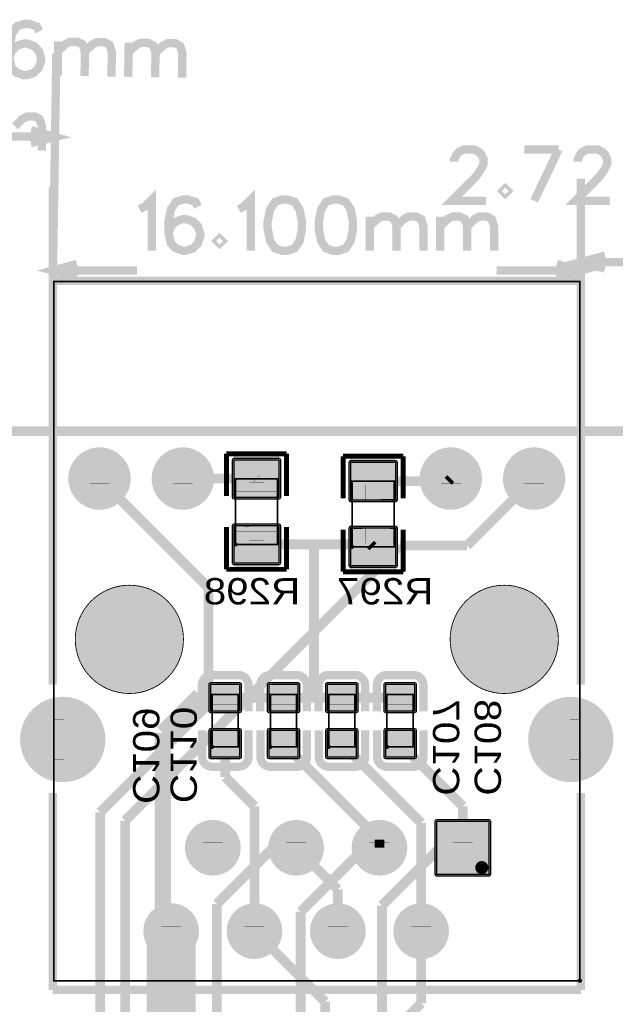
# Model space of a CAD drawing. Header units: millimetres. Extents: x -8 to 125, y -6 to 113.
# Tile 80 of 142: x 36 to 54, y 83 to 113. Entities that reach past the tile are written whole.
import ezdxf
from ezdxf.enums import TextEntityAlignment as Align

# ---------------------------------------------------------------- set-up
doc = ezdxf.new("R2010")
doc.units = ezdxf.units.MM
for name, color, linetype, true_color in [('Board Outline Layer', 7, 'Continuous', 0xff00ff), ('Bottom Layer', 7, 'Continuous', 0x0000ff), ('Bottom Paste Mask Layer', 7, 'Continuous', 0x800000), ('Bottom Silkscreen Layer', 7, 'Continuous', 0x66cc33), ('Bottom Solder Mask Layer', 7, 'Continuous', 0xaa00ff), ('Component Marking Layer', 7, 'Continuous', 0x66ffcc), ('Component Shape Layer', 7, 'Continuous', 0x00cccc), ('Document Layer', 7, 'Continuous', 0xffffff), ('Hole Layer', 7, 'Continuous', 0x222222), ('Inner1', 7, 'Continuous', 0x999966), ('Inner2', 7, 'Continuous', 0x008000), ('Multi-Layer', 7, 'Continuous', 0xc0c0c0), ('Pin Soldering Layer', 7, 'Continuous', 0xcc9999), ('Top Layer', 7, 'Continuous', 0xff0000), ('Top Paste Mask Layer', 7, 'Continuous', 0x808080), ('Top Silkscreen Layer', 7, 'Continuous', 0xffcc00), ('Top Solder Mask Layer', 7, 'Continuous', 0x800080)]:
    doc.layers.add(name, color=color, linetype=linetype, true_color=true_color)
doc.styles.get("Standard").update_dxf_attribs({"font": 'arial.ttf'})

msp = doc.modelspace()

# ---------------------------------------------------------------- hatches: boundary and pattern name
at = {"layer": 'Bottom Layer'}
for points in [[(37.433, 98.562, 1), (39.233, 98.562, 1)], [(39.973, 98.562, 1), (41.773, 98.562, 1)], [(48.143, 98.562, 1), (49.943, 98.562, 1)], [(50.683, 98.562, 1), (52.483, 98.562, 1)], [(42.431, 97.991), (43.808, 97.991), (43.808, 99.123), (42.431, 99.123)], [(45.987, 97.915), (47.364, 97.915), (47.364, 99.047), (45.987, 99.047)], [(42.431, 95.991), (43.808, 95.991), (43.808, 97.123), (42.431, 97.123)], [(45.987, 95.915), (47.364, 95.915), (47.364, 97.047), (45.987, 97.047)], [(41.714, 91.486), (42.614, 91.486), (42.614, 92.286), (41.714, 92.286)], [(43.492, 91.486), (44.392, 91.486), (44.392, 92.286), (43.492, 92.286)], [(45.27, 91.486), (46.17, 91.486), (46.17, 92.286), (45.27, 92.286)], [(47.048, 91.486), (47.948, 91.486), (47.948, 92.286), (47.048, 92.286)], [(35.963, 90.612, 1), (38.463, 90.612, 1)], [(51.453, 90.612, 1), (53.953, 90.612, 1)], [(41.714, 90.086), (42.614, 90.086), (42.614, 90.886), (41.714, 90.886)], [(43.492, 90.086), (44.392, 90.086), (44.392, 90.886), (43.492, 90.886)], [(45.27, 90.086), (46.17, 90.086), (46.17, 90.886), (45.27, 90.886)], [(47.048, 90.086), (47.948, 90.086), (47.948, 90.886), (47.048, 90.886)], [(40.988, 87.312, 1), (42.588, 87.312, 1)], [(43.528, 87.312, 1), (45.128, 87.312, 1)], [(46.068, 87.312, 1), (47.668, 87.312, 1)], [(50.208, 86.512), (50.208, 88.112), (48.608, 88.112), (48.608, 86.512)], [(39.718, 84.772, 1), (41.318, 84.772, 1)], [(42.258, 84.772, 1), (43.858, 84.772, 1)], [(44.798, 84.772, 1), (46.398, 84.772, 1)], [(47.338, 84.772, 1), (48.938, 84.772, 1)]]:
    msp.add_hatch(color=256, dxfattribs=at).paths.add_polyline_path(points)
at = {"layer": 'Bottom Paste Mask Layer'}
for points in [[(42.479, 98.007), (42.899, 98.007), (42.899, 98.452), (43.349, 98.452), (43.349, 98.012), (43.759, 98.007), (43.809, 98.057), (43.809, 99.207), (43.759, 99.257), (42.479, 99.257), (42.429, 99.207), (42.429, 98.057)], [(46.035, 97.931), (46.455, 97.931), (46.455, 98.376), (46.905, 98.376), (46.905, 97.936), (47.315, 97.931), (47.365, 97.981), (47.365, 99.131), (47.315, 99.181), (46.035, 99.181), (45.985, 99.131), (45.985, 97.981)], [(42.479, 95.857), (43.759, 95.857), (43.809, 95.907), (43.809, 97.057), (43.759, 97.107), (43.349, 97.112), (43.349, 96.662), (42.899, 96.662), (42.899, 97.102), (42.479, 97.107), (42.429, 97.057), (42.429, 95.907)], [(46.035, 95.781), (47.315, 95.781), (47.365, 95.831), (47.365, 96.981), (47.315, 97.031), (46.905, 97.036), (46.905, 96.586), (46.455, 96.586), (46.455, 97.026), (46.035, 97.031), (45.985, 96.981), (45.985, 95.831)], [(41.714, 91.486), (42.614, 91.486), (42.614, 92.286), (41.714, 92.286)], [(43.492, 91.486), (44.392, 91.486), (44.392, 92.286), (43.492, 92.286)], [(45.27, 91.486), (46.17, 91.486), (46.17, 92.286), (45.27, 92.286)], [(47.048, 91.486), (47.948, 91.486), (47.948, 92.286), (47.048, 92.286)], [(41.714, 90.086), (42.614, 90.086), (42.614, 90.886), (41.714, 90.886)], [(43.492, 90.086), (44.392, 90.086), (44.392, 90.886), (43.492, 90.886)], [(45.27, 90.086), (46.17, 90.086), (46.17, 90.886), (45.27, 90.886)], [(47.048, 90.086), (47.948, 90.086), (47.948, 90.886), (47.048, 90.886)]]:
    msp.add_hatch(color=256, dxfattribs=at).paths.add_polyline_path(points)
at = {"layer": 'Bottom Solder Mask Layer'}
for points in [[(42.431, 97.94), (43.808, 97.94), (43.844, 97.955), (43.859, 97.991), (43.859, 99.123), (43.844, 99.159), (43.808, 99.174), (42.431, 99.174), (42.395, 99.159), (42.38, 99.123), (42.38, 97.991), (42.395, 97.955)], [(45.987, 97.864), (47.364, 97.864), (47.4, 97.879), (47.415, 97.915), (47.415, 99.047), (47.4, 99.083), (47.364, 99.098), (45.987, 99.098), (45.951, 99.083), (45.936, 99.047), (45.936, 97.915), (45.951, 97.879)], [(42.431, 95.94), (43.808, 95.94), (43.844, 95.955), (43.859, 95.991), (43.859, 97.123), (43.844, 97.159), (43.808, 97.174), (42.431, 97.174), (42.395, 97.159), (42.38, 97.123), (42.38, 95.991), (42.395, 95.955)], [(45.987, 95.864), (47.364, 95.864), (47.4, 95.879), (47.415, 95.915), (47.415, 97.047), (47.4, 97.083), (47.364, 97.098), (45.987, 97.098), (45.951, 97.083), (45.936, 97.047), (45.936, 95.915), (45.951, 95.879)], [(41.714, 91.435), (42.614, 91.435), (42.65, 91.45), (42.665, 91.486), (42.665, 92.286), (42.65, 92.322), (42.614, 92.337), (41.714, 92.337), (41.678, 92.322), (41.663, 92.286), (41.663, 91.486), (41.678, 91.45)], [(43.492, 91.435), (44.392, 91.435), (44.428, 91.45), (44.443, 91.486), (44.443, 92.286), (44.428, 92.322), (44.392, 92.337), (43.492, 92.337), (43.456, 92.322), (43.441, 92.286), (43.441, 91.486), (43.456, 91.45)], [(45.27, 91.435), (46.17, 91.435), (46.206, 91.45), (46.221, 91.486), (46.221, 92.286), (46.206, 92.322), (46.17, 92.337), (45.27, 92.337), (45.234, 92.322), (45.219, 92.286), (45.219, 91.486), (45.234, 91.45)], [(47.048, 91.435), (47.948, 91.435), (47.984, 91.45), (47.999, 91.486), (47.999, 92.286), (47.984, 92.322), (47.948, 92.337), (47.048, 92.337), (47.012, 92.322), (46.997, 92.286), (46.997, 91.486), (47.012, 91.45)], [(41.714, 90.035), (42.614, 90.035), (42.65, 90.05), (42.665, 90.086), (42.665, 90.886), (42.65, 90.922), (42.614, 90.937), (41.714, 90.937), (41.678, 90.922), (41.663, 90.886), (41.663, 90.086), (41.678, 90.05)], [(43.492, 90.035), (44.392, 90.035), (44.428, 90.05), (44.443, 90.086), (44.443, 90.886), (44.428, 90.922), (44.392, 90.937), (43.492, 90.937), (43.456, 90.922), (43.441, 90.886), (43.441, 90.086), (43.456, 90.05)], [(45.27, 90.035), (46.17, 90.035), (46.206, 90.05), (46.221, 90.086), (46.221, 90.886), (46.206, 90.922), (46.17, 90.937), (45.27, 90.937), (45.234, 90.922), (45.219, 90.886), (45.219, 90.086), (45.234, 90.05)], [(47.048, 90.035), (47.948, 90.035), (47.984, 90.05), (47.999, 90.086), (47.999, 90.886), (47.984, 90.922), (47.948, 90.937), (47.048, 90.937), (47.012, 90.922), (46.997, 90.886), (46.997, 90.086), (47.012, 90.05)]]:
    msp.add_hatch(color=256, dxfattribs=at).paths.add_polyline_path(points)
at = {"layer": 'Component Marking Layer'}
for points in [[(42.422, 96.557, 1), (42.542, 96.557, 1)], [(45.978, 96.481, 1), (46.098, 96.481, 1)], [(41.704, 90.386, 1), (41.824, 90.386, 1)], [(43.482, 90.386, 1), (43.602, 90.386, 1)], [(45.26, 90.386, 1), (45.38, 90.386, 1)], [(47.038, 90.386, 1), (47.158, 90.386, 1)], [(52.918, 83.262, 1), (53.038, 83.262, 1)]]:
    msp.add_hatch(color=256, dxfattribs=at).paths.add_polyline_path(points)
at = {"layer": 'Hole Layer'}
for points in [[(37.783, 98.562, 1), (38.883, 98.562, 1)], [(40.323, 98.562, 1), (41.423, 98.562, 1)], [(48.493, 98.562, 1), (49.593, 98.562, 1)], [(51.033, 98.562, 1), (52.133, 98.562, 1)], [(36.313, 90.612, 1), (38.113, 90.612, 1)], [(51.803, 90.612, 1), (53.603, 90.612, 1)], [(41.288, 87.312, 1), (42.288, 87.312, 1)], [(43.828, 87.312, 1), (44.828, 87.312, 1)], [(46.368, 87.312, 1), (47.368, 87.312, 1)], [(48.908, 87.312, 1), (49.908, 87.312, 1)], [(40.018, 84.772, 1), (41.018, 84.772, 1)], [(42.558, 84.772, 1), (43.558, 84.772, 1)], [(45.098, 84.772, 1), (46.098, 84.772, 1)], [(47.638, 84.772, 1), (48.638, 84.772, 1)]]:
    msp.add_hatch(color=256, dxfattribs=at).paths.add_polyline_path(points)
at = {"layer": 'Multi-Layer'}
for points in [[(37.433, 98.562, 1), (39.233, 98.562, 1)], [(37.433, 98.562, 1), (39.233, 98.562, 1)], [(37.433, 98.562, 1), (39.233, 98.562, 1)], [(39.973, 98.562, 1), (41.773, 98.562, 1)], [(39.973, 98.562, 1), (41.773, 98.562, 1)], [(39.973, 98.562, 1), (41.773, 98.562, 1)], [(48.143, 98.562, 1), (49.943, 98.562, 1)], [(48.143, 98.562, 1), (49.943, 98.562, 1)], [(48.143, 98.562, 1), (49.943, 98.562, 1)], [(50.683, 98.562, 1), (52.483, 98.562, 1)], [(50.683, 98.562, 1), (52.483, 98.562, 1)], [(50.683, 98.562, 1), (52.483, 98.562, 1)], [(37.593, 93.662, 1), (40.893, 93.662, 1)], [(49.023, 93.662, 1), (52.323, 93.662, 1)], [(35.963, 90.612, 1), (38.463, 90.612, 1)], [(35.963, 90.612, 1), (38.463, 90.612, 1)], [(35.963, 90.612, 1), (38.463, 90.612, 1)], [(51.453, 90.612, 1), (53.953, 90.612, 1)], [(51.453, 90.612, 1), (53.953, 90.612, 1)], [(51.453, 90.612, 1), (53.953, 90.612, 1)], [(40.988, 87.312, 1), (42.588, 87.312, 1)], [(40.988, 87.312, 1), (42.588, 87.312, 1)], [(40.988, 87.312, 1), (42.588, 87.312, 1)], [(43.528, 87.312, 1), (45.128, 87.312, 1)], [(43.528, 87.312, 1), (45.128, 87.312, 1)], [(43.528, 87.312, 1), (45.128, 87.312, 1)], [(46.068, 87.312, 1), (47.668, 87.312, 1)], [(46.068, 87.312, 1), (47.668, 87.312, 1)], [(46.068, 87.312, 1), (47.668, 87.312, 1)], [(50.208, 86.512), (50.208, 88.112), (48.608, 88.112), (48.608, 86.512)], [(50.208, 86.512), (50.208, 88.112), (48.608, 88.112), (48.608, 86.512)], [(50.208, 86.512), (50.208, 88.112), (48.608, 88.112), (48.608, 86.512)], [(39.718, 84.772, 1), (41.318, 84.772, 1)], [(39.718, 84.772, 1), (41.318, 84.772, 1)], [(39.718, 84.772, 1), (41.318, 84.772, 1)], [(42.258, 84.772, 1), (43.858, 84.772, 1)], [(42.258, 84.772, 1), (43.858, 84.772, 1)], [(42.258, 84.772, 1), (43.858, 84.772, 1)], [(44.798, 84.772, 1), (46.398, 84.772, 1)], [(44.798, 84.772, 1), (46.398, 84.772, 1)], [(44.798, 84.772, 1), (46.398, 84.772, 1)], [(47.338, 84.772, 1), (48.938, 84.772, 1)], [(47.338, 84.772, 1), (48.938, 84.772, 1)], [(47.338, 84.772, 1), (48.938, 84.772, 1)]]:
    msp.add_hatch(color=256, dxfattribs=at).paths.add_polyline_path(points)
at = {"layer": 'Pin Soldering Layer'}
for points in [[(38.633, 98.412), (38.033, 98.412), (38.033, 98.712), (38.633, 98.712)], [(41.173, 98.412), (40.573, 98.412), (40.573, 98.712), (41.173, 98.712)], [(49.343, 98.412), (48.743, 98.412), (48.743, 98.712), (49.343, 98.712)], [(51.883, 98.412), (51.283, 98.412), (51.283, 98.712), (51.883, 98.712)], [(42.482, 98.557), (43.757, 98.557), (43.757, 98.157), (42.482, 98.157)], [(46.038, 98.481), (47.313, 98.481), (47.313, 98.081), (46.038, 98.081)], [(42.482, 96.557), (43.757, 96.557), (43.757, 96.957), (42.482, 96.957)], [(46.038, 96.481), (47.313, 96.481), (47.313, 96.881), (46.038, 96.881)], [(41.764, 91.986), (42.564, 91.986), (42.564, 91.686), (41.764, 91.686)], [(43.542, 91.986), (44.342, 91.986), (44.342, 91.686), (43.542, 91.686)], [(45.32, 91.986), (46.12, 91.986), (46.12, 91.686), (45.32, 91.686)], [(47.098, 91.986), (47.898, 91.986), (47.898, 91.686), (47.098, 91.686)], [(37.238, 91.212), (37.238, 90.012), (36.938, 90.012), (36.938, 91.212)], [(52.978, 91.212), (52.978, 90.012), (52.678, 90.012), (52.678, 91.212)], [(41.764, 90.386), (42.564, 90.386), (42.564, 90.686), (41.764, 90.686)], [(43.542, 90.386), (44.342, 90.386), (44.342, 90.686), (43.542, 90.686)], [(45.32, 90.386), (46.12, 90.386), (46.12, 90.686), (45.32, 90.686)], [(47.098, 90.386), (47.898, 90.386), (47.898, 90.686), (47.098, 90.686)], [(42.088, 87.162), (41.488, 87.162), (41.488, 87.462), (42.088, 87.462)], [(44.628, 87.162), (44.028, 87.162), (44.028, 87.462), (44.628, 87.462)], [(47.168, 87.162), (46.568, 87.162), (46.568, 87.462), (47.168, 87.462)], [(49.708, 87.162), (49.108, 87.162), (49.108, 87.462), (49.708, 87.462)], [(40.818, 84.622), (40.218, 84.622), (40.218, 84.922), (40.818, 84.922)], [(43.358, 84.622), (42.758, 84.622), (42.758, 84.922), (43.358, 84.922)], [(45.898, 84.622), (45.298, 84.622), (45.298, 84.922), (45.898, 84.922)], [(48.438, 84.622), (47.838, 84.622), (47.838, 84.922), (48.438, 84.922)]]:
    msp.add_hatch(color=256, dxfattribs=at).paths.add_polyline_path(points)
at = {"layer": 'Top Layer'}
for points in [[(37.433, 98.562, 1), (39.233, 98.562, 1)], [(39.973, 98.562, 1), (41.773, 98.562, 1)], [(48.143, 98.562, 1), (49.943, 98.562, 1)], [(50.683, 98.562, 1), (52.483, 98.562, 1)], [(35.963, 90.612, 1), (38.463, 90.612, 1)], [(51.453, 90.612, 1), (53.953, 90.612, 1)], [(40.988, 87.312, 1), (42.588, 87.312, 1)], [(43.528, 87.312, 1), (45.128, 87.312, 1)], [(46.068, 87.312, 1), (47.668, 87.312, 1)], [(50.208, 86.512), (50.208, 88.112), (48.608, 88.112), (48.608, 86.512)], [(39.718, 84.772, 1), (41.318, 84.772, 1)], [(42.258, 84.772, 1), (43.858, 84.772, 1)], [(44.798, 84.772, 1), (46.398, 84.772, 1)], [(47.338, 84.772, 1), (48.938, 84.772, 1)]]:
    msp.add_hatch(color=256, dxfattribs=at).paths.add_polyline_path(points)
at = {"layer": 'Top Paste Mask Layer'}
for points in [[(37.433, 98.562, 1), (39.233, 98.562, 1)], [(39.973, 98.562, 1), (41.773, 98.562, 1)], [(48.143, 98.562, 1), (49.943, 98.562, 1)], [(50.683, 98.562, 1), (52.483, 98.562, 1)], [(35.963, 90.612, 1), (38.463, 90.612, 1)], [(51.453, 90.612, 1), (53.953, 90.612, 1)], [(40.988, 87.312, 1), (42.588, 87.312, 1)], [(43.528, 87.312, 1), (45.128, 87.312, 1)], [(46.068, 87.312, 1), (47.668, 87.312, 1)], [(50.208, 86.512), (50.208, 88.112), (48.608, 88.112), (48.608, 86.512)], [(39.718, 84.772, 1), (41.318, 84.772, 1)], [(42.258, 84.772, 1), (43.858, 84.772, 1)], [(44.798, 84.772, 1), (46.398, 84.772, 1)], [(47.338, 84.772, 1), (48.938, 84.772, 1)]]:
    msp.add_hatch(color=256, dxfattribs=at).paths.add_polyline_path(points)
at = {"layer": 'Top Solder Mask Layer'}
for points in [[(37.382, 98.562, 1), (39.284, 98.562, 1)], [(39.922, 98.562, 1), (41.824, 98.562, 1)], [(48.092, 98.562, 1), (49.994, 98.562, 1)], [(50.632, 98.562, 1), (52.534, 98.562, 1)], [(35.912, 90.612, 1), (38.514, 90.612, 1)], [(51.402, 90.612, 1), (54.004, 90.612, 1)], [(40.937, 87.312, 1), (42.639, 87.312, 1)], [(43.477, 87.312, 1), (45.179, 87.312, 1)], [(46.017, 87.312, 1), (47.719, 87.312, 1)], [(50.259, 86.512), (50.259, 88.112), (50.244, 88.148), (50.208, 88.163), (48.608, 88.163), (48.572, 88.148), (48.557, 88.112), (48.557, 86.512), (48.572, 86.476), (48.608, 86.461), (50.208, 86.461), (50.244, 86.476)], [(39.667, 84.772, 1), (41.369, 84.772, 1)], [(42.207, 84.772, 1), (43.909, 84.772, 1)], [(44.747, 84.772, 1), (46.449, 84.772, 1)], [(47.287, 84.772, 1), (48.989, 84.772, 1)]]:
    msp.add_hatch(color=256, dxfattribs=at).paths.add_polyline_path(points)

# ---------------------------------------------------------------- linework, layer by layer
at = {"layer": 'Board Outline Layer', "const_width": 0.3}
msp.add_lwpolyline([(2.794, 100.008), (116.078, 100.008), (118.746, 97.536), (118.746, 3.262), (115.042, 0.008), (2.754, 0.008), (0, 3.262), (0, 96.754)], close=True, dxfattribs=at)
at = {"layer": 'Bottom Layer'}
for points in [[(42.431, 97.991), (43.808, 97.991), (43.808, 99.123), (42.431, 99.123)], [(45.987, 97.915), (47.364, 97.915), (47.364, 99.047), (45.987, 99.047)], [(42.431, 95.991), (43.808, 95.991), (43.808, 97.123), (42.431, 97.123)], [(45.987, 95.915), (47.364, 95.915), (47.364, 97.047), (45.987, 97.047)], [(41.714, 91.486), (42.614, 91.486), (42.614, 92.286), (41.714, 92.286)], [(43.492, 91.486), (44.392, 91.486), (44.392, 92.286), (43.492, 92.286)], [(45.27, 91.486), (46.17, 91.486), (46.17, 92.286), (45.27, 92.286)], [(47.048, 91.486), (47.948, 91.486), (47.948, 92.286), (47.048, 92.286)], [(41.714, 90.086), (42.614, 90.086), (42.614, 90.886), (41.714, 90.886)], [(43.492, 90.086), (44.392, 90.086), (44.392, 90.886), (43.492, 90.886)], [(45.27, 90.086), (46.17, 90.086), (46.17, 90.886), (45.27, 90.886)], [(47.048, 90.086), (47.948, 90.086), (47.948, 90.886), (47.048, 90.886)], [(50.208, 86.512), (50.208, 88.112), (48.608, 88.112), (48.608, 86.512)]]:
    msp.add_lwpolyline(points, close=True, dxfattribs=at)
for points, const_width in [([(40.873, 98.562), (43.114, 98.562)], 0.3), ([(43.114, 98.562), (43.119, 98.557)], 0.3), ([(49.043, 98.562), (48.962, 98.481)], 0.3), ([(48.962, 98.481), (46.675, 98.481)], 0.3), ([(43.119, 96.557), (44.873, 96.557)], 0.3), ([(44.873, 96.557), (44.873, 91.886)], 0.3), ([(44.873, 96.557), (46.599, 96.557)], 0.3), ([(46.599, 96.557), (46.675, 96.481)], 0.3), ([(40.264, 90.81), (41.402, 91.948)], 0.5), ([(41.402, 91.948), (42.102, 91.948)], 0.5), ([(42.102, 91.948), (42.164, 91.886)], 0.5), ([(42.164, 91.886), (43.942, 91.886)], 0.3), ([(43.942, 91.886), (44.873, 91.886)], 0.3), ([(44.873, 91.886), (45.72, 91.886)], 0.3), ([(45.72, 91.886), (47.498, 91.886)], 0.3), ([(40.264, 85.026), (40.264, 90.81)], 0.5), ([(42.164, 90.486), (42.164, 89.47)], 0.3), ([(46.868, 87.56), (43.942, 90.486)], 0.3), ([(48.138, 88.068), (45.72, 90.486)], 0.3), ([(49.408, 88.576), (47.498, 90.486)], 0.3), ([(43.058, 88.576), (42.164, 89.47)], 0.3), ([(43.058, 84.772), (43.058, 88.576)], 0.3), ([(49.408, 87.312), (49.408, 88.576)], 0.3), ([(48.138, 84.772), (48.138, 88.068)], 0.3), ([(46.868, 87.312), (46.868, 87.56)], 0.3), ([(45.598, 86.042), (44.328, 87.312)], 0.3), ([(45.598, 84.772), (45.598, 86.042)], 0.3), ([(40.518, 84.772), (40.264, 85.026)], 0.5), ([(43.058, 84.772), (45.212, 82.618)], 0.3), ([(45.212, 82.618), (45.212, 81.788)], 0.3)]:
    msp.add_lwpolyline(points, dxfattribs=dict(at, const_width=const_width))
at = {"layer": 'Bottom Paste Mask Layer', "const_width": 0.00508}
for points in [[(42.479, 98.007), (42.899, 98.007), (42.899, 98.452), (43.349, 98.452), (43.349, 98.012), (43.759, 98.007), (43.809, 98.057), (43.809, 99.207), (43.759, 99.257), (42.479, 99.257), (42.429, 99.207), (42.429, 98.057)], [(42.479, 98.007), (42.899, 98.007), (42.899, 98.452), (43.349, 98.452), (43.349, 98.012), (43.759, 98.007), (43.809, 98.057), (43.809, 99.207), (43.759, 99.257), (42.479, 99.257), (42.429, 99.207), (42.429, 98.057)], [(46.035, 97.931), (46.455, 97.931), (46.455, 98.376), (46.905, 98.376), (46.905, 97.936), (47.315, 97.931), (47.365, 97.981), (47.365, 99.131), (47.315, 99.181), (46.035, 99.181), (45.985, 99.131), (45.985, 97.981)], [(46.035, 97.931), (46.455, 97.931), (46.455, 98.376), (46.905, 98.376), (46.905, 97.936), (47.315, 97.931), (47.365, 97.981), (47.365, 99.131), (47.315, 99.181), (46.035, 99.181), (45.985, 99.131), (45.985, 97.981)], [(42.479, 95.857), (43.759, 95.857), (43.809, 95.907), (43.809, 97.057), (43.759, 97.107), (43.349, 97.112), (43.349, 96.662), (42.899, 96.662), (42.899, 97.102), (42.479, 97.107), (42.429, 97.057), (42.429, 95.907)], [(42.479, 95.857), (43.759, 95.857), (43.809, 95.907), (43.809, 97.057), (43.759, 97.107), (43.349, 97.112), (43.349, 96.662), (42.899, 96.662), (42.899, 97.102), (42.479, 97.107), (42.429, 97.057), (42.429, 95.907)], [(46.035, 95.781), (47.315, 95.781), (47.365, 95.831), (47.365, 96.981), (47.315, 97.031), (46.905, 97.036), (46.905, 96.586), (46.455, 96.586), (46.455, 97.026), (46.035, 97.031), (45.985, 96.981), (45.985, 95.831)], [(46.035, 95.781), (47.315, 95.781), (47.365, 95.831), (47.365, 96.981), (47.315, 97.031), (46.905, 97.036), (46.905, 96.586), (46.455, 96.586), (46.455, 97.026), (46.035, 97.031), (45.985, 96.981), (45.985, 95.831)]]:
    msp.add_lwpolyline(points, close=True, dxfattribs=at)
at = {"layer": 'Bottom Paste Mask Layer'}
for points in [[(41.714, 91.486), (42.614, 91.486), (42.614, 92.286), (41.714, 92.286)], [(43.492, 91.486), (44.392, 91.486), (44.392, 92.286), (43.492, 92.286)], [(45.27, 91.486), (46.17, 91.486), (46.17, 92.286), (45.27, 92.286)], [(47.048, 91.486), (47.948, 91.486), (47.948, 92.286), (47.048, 92.286)], [(41.714, 90.086), (42.614, 90.086), (42.614, 90.886), (41.714, 90.886)], [(43.492, 90.086), (44.392, 90.086), (44.392, 90.886), (43.492, 90.886)], [(45.27, 90.086), (46.17, 90.086), (46.17, 90.886), (45.27, 90.886)], [(47.048, 90.086), (47.948, 90.086), (47.948, 90.886), (47.048, 90.886)]]:
    msp.add_lwpolyline(points, close=True, dxfattribs=at)
at = {"layer": 'Bottom Silkscreen Layer'}
for points, const_width in [([(42.202, 98.033), (42.202, 99.318)], 0.152), ([(42.202, 99.318), (44.036, 99.318)], 0.152), ([(42.202, 98.033), (42.202, 99.318)], 0.152), ([(42.202, 99.318), (44.036, 99.318)], 0.152), ([(44.036, 99.318), (44.036, 98.033)], 0.152), ([(44.036, 99.318), (44.036, 98.033)], 0.152), ([(45.758, 97.957), (45.758, 99.242)], 0.152), ([(45.758, 99.242), (47.592, 99.242)], 0.152), ([(45.758, 97.957), (45.758, 99.242)], 0.152), ([(45.758, 99.242), (47.592, 99.242)], 0.152), ([(47.592, 99.242), (47.592, 97.957)], 0.152), ([(47.592, 99.242), (47.592, 97.957)], 0.152), ([(42.202, 97.081), (42.202, 95.796)], 0.152), ([(42.202, 97.081), (42.202, 95.796)], 0.152), ([(44.036, 95.796), (44.036, 97.081)], 0.152), ([(44.036, 95.796), (44.036, 97.081)], 0.152), ([(45.758, 97.005), (45.758, 95.72)], 0.152), ([(45.758, 97.005), (45.758, 95.72)], 0.152), ([(47.592, 95.72), (47.592, 97.005)], 0.152), ([(47.592, 95.72), (47.592, 97.005)], 0.152), ([(42.202, 95.796), (44.036, 95.796)], 0.152), ([(42.202, 95.796), (44.036, 95.796)], 0.152), ([(45.758, 95.72), (47.592, 95.72)], 0.152), ([(45.758, 95.72), (47.592, 95.72)], 0.152), ([(42.564, 92.576), (41.764, 92.576)], 0.254), ([(42.564, 92.576), (41.764, 92.576)], 0.254), ([(44.342, 92.576), (43.542, 92.576)], 0.254), ([(44.342, 92.576), (43.542, 92.576)], 0.254), ([(46.12, 92.576), (45.32, 92.576)], 0.254), ([(46.12, 92.576), (45.32, 92.576)], 0.254), ([(47.898, 92.576), (47.098, 92.576)], 0.254), ([(47.898, 92.576), (47.098, 92.576)], 0.254), ([(41.454, 91.466), (41.454, 92.266)], 0.254), ([(41.454, 91.466), (41.454, 92.266)], 0.254), ([(42.874, 91.466), (42.874, 92.266)], 0.254), ([(42.874, 91.466), (42.874, 92.266)], 0.254), ([(43.232, 91.466), (43.232, 92.266)], 0.254), ([(43.232, 91.466), (43.232, 92.266)], 0.254), ([(44.652, 91.466), (44.652, 92.266)], 0.254), ([(44.652, 91.466), (44.652, 92.266)], 0.254), ([(45.01, 91.466), (45.01, 92.266)], 0.254), ([(45.01, 91.466), (45.01, 92.266)], 0.254), ([(46.43, 91.466), (46.43, 92.266)], 0.254), ([(46.43, 91.466), (46.43, 92.266)], 0.254), ([(46.788, 91.466), (46.788, 92.266)], 0.254), ([(46.788, 91.466), (46.788, 92.266)], 0.254), ([(48.208, 91.466), (48.208, 92.266)], 0.254), ([(48.208, 91.466), (48.208, 92.266)], 0.254), ([(41.46, 90.891), (41.46, 90.091)], 0.254), ([(41.46, 90.891), (41.46, 90.091)], 0.254), ([(42.88, 90.891), (42.88, 90.091)], 0.254), ([(42.88, 90.891), (42.88, 90.091)], 0.254), ([(43.238, 90.891), (43.238, 90.091)], 0.254), ([(43.238, 90.891), (43.238, 90.091)], 0.254), ([(44.658, 90.891), (44.658, 90.091)], 0.254), ([(44.658, 90.891), (44.658, 90.091)], 0.254), ([(45.016, 90.891), (45.016, 90.091)], 0.254), ([(45.016, 90.891), (45.016, 90.091)], 0.254), ([(46.436, 90.891), (46.436, 90.091)], 0.254), ([(46.436, 90.891), (46.436, 90.091)], 0.254), ([(46.794, 90.891), (46.794, 90.091)], 0.254), ([(46.794, 90.891), (46.794, 90.091)], 0.254), ([(48.214, 90.891), (48.214, 90.091)], 0.254), ([(48.214, 90.891), (48.214, 90.091)], 0.254), ([(42.57, 89.781), (41.77, 89.781)], 0.254), ([(42.57, 89.781), (41.77, 89.781)], 0.254), ([(44.348, 89.781), (43.548, 89.781)], 0.254), ([(44.348, 89.781), (43.548, 89.781)], 0.254), ([(46.126, 89.781), (45.326, 89.781)], 0.254), ([(46.126, 89.781), (45.326, 89.781)], 0.254), ([(47.904, 89.781), (47.104, 89.781)], 0.254), ([(47.904, 89.781), (47.104, 89.781)], 0.254)]:
    msp.add_lwpolyline(points, dxfattribs=dict(at, const_width=const_width))
at = {"layer": 'Bottom Silkscreen Layer', "const_width": 0.254}
for points in [[(41.764, 92.576, 0.414214), (41.454, 92.266)], [(41.764, 92.576, 0.414214), (41.454, 92.266)], [(42.874, 92.266, 0.414239), (42.564, 92.576)], [(42.874, 92.266, 0.414239), (42.564, 92.576)], [(43.542, 92.576, 0.414214), (43.232, 92.266)], [(43.542, 92.576, 0.414214), (43.232, 92.266)], [(44.652, 92.266, 0.414239), (44.342, 92.576)], [(44.652, 92.266, 0.414239), (44.342, 92.576)], [(45.32, 92.576, 0.414214), (45.01, 92.266)], [(45.32, 92.576, 0.414214), (45.01, 92.266)], [(46.43, 92.266, 0.414239), (46.12, 92.576)], [(46.43, 92.266, 0.414239), (46.12, 92.576)], [(47.098, 92.576, 0.414214), (46.788, 92.266)], [(47.098, 92.576, 0.414214), (46.788, 92.266)], [(48.208, 92.266, 0.414239), (47.898, 92.576)], [(48.208, 92.266, 0.414239), (47.898, 92.576)], [(41.46, 90.091, 0.414239), (41.77, 89.781)], [(41.46, 90.091, 0.414239), (41.77, 89.781)], [(42.57, 89.781, 0.414214), (42.88, 90.091)], [(42.57, 89.781, 0.414214), (42.88, 90.091)], [(43.238, 90.091, 0.414239), (43.548, 89.781)], [(43.238, 90.091, 0.414239), (43.548, 89.781)], [(44.348, 89.781, 0.414214), (44.658, 90.091)], [(44.348, 89.781, 0.414214), (44.658, 90.091)], [(45.016, 90.091, 0.414239), (45.326, 89.781)], [(45.016, 90.091, 0.414239), (45.326, 89.781)], [(46.126, 89.781, 0.414214), (46.436, 90.091)], [(46.126, 89.781, 0.414214), (46.436, 90.091)], [(46.794, 90.091, 0.414239), (47.104, 89.781)], [(46.794, 90.091, 0.414239), (47.104, 89.781)], [(47.904, 89.781, 0.414214), (48.214, 90.091)], [(47.904, 89.781, 0.414214), (48.214, 90.091)]]:
    msp.add_lwpolyline(points, format="xyb", dxfattribs=at)
at = {"layer": 'Bottom Solder Mask Layer'}
for points in [[(42.431, 97.94), (43.808, 97.94), (43.844, 97.955), (43.859, 97.991), (43.859, 99.123), (43.844, 99.159), (43.808, 99.174), (42.431, 99.174), (42.395, 99.159), (42.38, 99.123), (42.38, 97.991), (42.395, 97.955)], [(45.987, 97.864), (47.364, 97.864), (47.4, 97.879), (47.415, 97.915), (47.415, 99.047), (47.4, 99.083), (47.364, 99.098), (45.987, 99.098), (45.951, 99.083), (45.936, 99.047), (45.936, 97.915), (45.951, 97.879)], [(42.431, 95.94), (43.808, 95.94), (43.844, 95.955), (43.859, 95.991), (43.859, 97.123), (43.844, 97.159), (43.808, 97.174), (42.431, 97.174), (42.395, 97.159), (42.38, 97.123), (42.38, 95.991), (42.395, 95.955)], [(45.987, 95.864), (47.364, 95.864), (47.4, 95.879), (47.415, 95.915), (47.415, 97.047), (47.4, 97.083), (47.364, 97.098), (45.987, 97.098), (45.951, 97.083), (45.936, 97.047), (45.936, 95.915), (45.951, 95.879)], [(41.714, 91.435), (42.614, 91.435), (42.65, 91.45), (42.665, 91.486), (42.665, 92.286), (42.65, 92.322), (42.614, 92.337), (41.714, 92.337), (41.678, 92.322), (41.663, 92.286), (41.663, 91.486), (41.678, 91.45)], [(43.492, 91.435), (44.392, 91.435), (44.428, 91.45), (44.443, 91.486), (44.443, 92.286), (44.428, 92.322), (44.392, 92.337), (43.492, 92.337), (43.456, 92.322), (43.441, 92.286), (43.441, 91.486), (43.456, 91.45)], [(45.27, 91.435), (46.17, 91.435), (46.206, 91.45), (46.221, 91.486), (46.221, 92.286), (46.206, 92.322), (46.17, 92.337), (45.27, 92.337), (45.234, 92.322), (45.219, 92.286), (45.219, 91.486), (45.234, 91.45)], [(47.048, 91.435), (47.948, 91.435), (47.984, 91.45), (47.999, 91.486), (47.999, 92.286), (47.984, 92.322), (47.948, 92.337), (47.048, 92.337), (47.012, 92.322), (46.997, 92.286), (46.997, 91.486), (47.012, 91.45)], [(41.714, 90.035), (42.614, 90.035), (42.65, 90.05), (42.665, 90.086), (42.665, 90.886), (42.65, 90.922), (42.614, 90.937), (41.714, 90.937), (41.678, 90.922), (41.663, 90.886), (41.663, 90.086), (41.678, 90.05)], [(43.492, 90.035), (44.392, 90.035), (44.428, 90.05), (44.443, 90.086), (44.443, 90.886), (44.428, 90.922), (44.392, 90.937), (43.492, 90.937), (43.456, 90.922), (43.441, 90.886), (43.441, 90.086), (43.456, 90.05)], [(45.27, 90.035), (46.17, 90.035), (46.206, 90.05), (46.221, 90.086), (46.221, 90.886), (46.206, 90.922), (46.17, 90.937), (45.27, 90.937), (45.234, 90.922), (45.219, 90.886), (45.219, 90.086), (45.234, 90.05)], [(47.048, 90.035), (47.948, 90.035), (47.984, 90.05), (47.999, 90.086), (47.999, 90.886), (47.984, 90.922), (47.948, 90.937), (47.048, 90.937), (47.012, 90.922), (46.997, 90.886), (46.997, 90.086), (47.012, 90.05)]]:
    msp.add_lwpolyline(points, close=True, dxfattribs=at)
at = {"layer": 'Component Marking Layer', "const_width": 0.00508}
for points in [[(42.422, 96.557, 1), (42.542, 96.557, 1)], [(45.978, 96.481, 1), (46.098, 96.481, 1)], [(41.704, 90.386, 1), (41.824, 90.386, 1)], [(43.482, 90.386, 1), (43.602, 90.386, 1)], [(45.26, 90.386, 1), (45.38, 90.386, 1)], [(47.038, 90.386, 1), (47.158, 90.386, 1)], [(52.918, 83.262, 1), (53.038, 83.262, 1)]]:
    msp.add_lwpolyline(points, format="xyb", close=True, dxfattribs=at)
at = {"layer": 'Component Shape Layer', "const_width": 0.0508}
for points in [[(52.978, 104.562), (52.978, 83.262), (36.938, 83.262), (36.938, 104.562)], [(52.978, 104.562), (52.978, 83.262), (36.938, 83.262), (36.938, 104.562)], [(42.482, 96.557), (43.757, 96.557), (43.757, 98.557), (42.482, 98.557)], [(42.482, 96.557), (43.757, 96.557), (43.757, 98.557), (42.482, 98.557)], [(46.038, 96.481), (47.313, 96.481), (47.313, 98.481), (46.038, 98.481)], [(46.038, 96.481), (47.313, 96.481), (47.313, 98.481), (46.038, 98.481)], [(41.764, 90.386), (42.564, 90.386), (42.564, 91.986), (41.764, 91.986)], [(41.764, 90.386), (42.564, 90.386), (42.564, 91.986), (41.764, 91.986)], [(43.542, 90.386), (44.342, 90.386), (44.342, 91.986), (43.542, 91.986)], [(43.542, 90.386), (44.342, 90.386), (44.342, 91.986), (43.542, 91.986)], [(45.32, 90.386), (46.12, 90.386), (46.12, 91.986), (45.32, 91.986)], [(45.32, 90.386), (46.12, 90.386), (46.12, 91.986), (45.32, 91.986)], [(47.098, 90.386), (47.898, 90.386), (47.898, 91.986), (47.098, 91.986)], [(47.098, 90.386), (47.898, 90.386), (47.898, 91.986), (47.098, 91.986)]]:
    msp.add_lwpolyline(points, close=True, dxfattribs=at)
at = {"layer": 'Document Layer', "const_width": 0.254}
for points in [[(36.491, 112.186), (36.419, 112.337), (36.197, 112.414), (36.047, 112.417), (35.822, 112.346), (35.669, 112.125), (35.59, 111.753), (35.584, 111.38), (35.653, 111.081), (35.801, 110.929), (36.023, 110.852), (36.097, 110.851), (36.324, 110.921), (36.474, 111.069), (36.553, 111.291), (36.554, 111.365), (36.481, 111.589), (36.336, 111.741), (36.112, 111.819), (36.038, 111.82), (35.813, 111.749), (35.661, 111.602), (35.584, 111.38)], [(37.073, 111.88), (37.057, 110.836)], [(37.068, 111.58), (37.295, 111.801), (37.446, 111.874), (37.67, 111.871), (37.816, 111.793), (37.888, 111.568), (37.877, 110.824)], [(37.888, 111.568), (38.115, 111.788), (38.266, 111.862), (38.49, 111.858), (38.639, 111.78), (38.709, 111.555), (38.697, 110.811)], [(39.224, 111.847), (39.208, 110.803)], [(39.219, 111.548), (39.446, 111.768), (39.597, 111.842), (39.821, 111.838), (39.969, 111.76), (40.04, 111.535), (40.028, 110.791)], [(40.04, 111.535), (40.267, 111.755), (40.418, 111.829), (40.641, 111.826), (40.79, 111.747), (40.86, 111.523), (40.849, 110.778)], [(36.908, 104.425), (37.016, 111.508)], [(35.758, 109.294), (35.982, 109.517), (36.131, 109.594), (36.355, 109.594), (36.505, 109.517), (36.578, 109.294), (36.578, 108.55)], [(36.977, 108.968), (36.244, 109.176), (36.977, 108.968), (36.238, 108.782)], [(34.811, 109.001), (36.977, 108.968)], [(49.145, 108.219), (49.145, 108.293), (49.221, 108.443), (49.295, 108.517), (49.445, 108.59), (49.742, 108.59), (49.892, 108.517), (49.968, 108.443), (50.042, 108.293), (50.042, 108.143), (49.968, 107.993), (49.818, 107.77), (49.071, 107.026), (50.115, 107.026)], [(51.286, 108.59), (52.33, 108.59)], [(52.33, 108.59), (51.586, 107.026)], [(52.917, 108.219), (52.917, 108.293), (52.991, 108.443), (53.064, 108.517), (53.214, 108.59), (53.514, 108.59), (53.661, 108.517), (53.737, 108.443), (53.811, 108.293), (53.811, 108.143), (53.737, 107.993), (53.588, 107.77), (52.841, 107.026), (53.887, 107.026)], [(53.008, 104.582), (53.008, 107.696)], [(36.908, 104.582), (36.908, 107.442)], [(53.008, 104.582), (53.008, 107.442)], [(39.553, 106.769), (39.703, 106.843), (39.926, 107.066), (39.926, 105.502)], [(41.331, 106.843), (41.257, 106.993), (41.034, 107.066), (40.884, 107.066), (40.66, 106.993), (40.511, 106.769), (40.437, 106.396), (40.437, 106.022), (40.511, 105.725), (40.66, 105.575), (40.884, 105.502), (40.96, 105.502), (41.184, 105.575), (41.331, 105.725), (41.407, 105.949), (41.407, 106.022), (41.331, 106.246), (41.184, 106.396), (40.96, 106.469), (40.884, 106.469), (40.66, 106.396), (40.511, 106.246), (40.437, 106.022)], [(42.578, 106.769), (42.725, 106.843), (42.949, 107.066), (42.949, 105.502)], [(46.571, 106.546), (46.571, 105.502)], [(46.571, 106.246), (46.795, 106.469), (46.944, 106.546), (47.168, 106.546), (47.318, 106.469), (47.391, 106.246), (47.391, 105.502)], [(47.391, 106.246), (47.615, 106.469), (47.765, 106.546), (47.988, 106.546), (48.138, 106.469), (48.212, 106.246), (48.212, 105.502)], [(48.722, 106.546), (48.722, 105.502)], [(48.722, 106.246), (48.946, 106.469), (49.096, 106.546), (49.319, 106.546), (49.469, 106.469), (49.543, 106.246), (49.543, 105.502)], [(49.543, 106.246), (49.766, 106.469), (49.916, 106.546), (50.14, 106.546), (50.29, 106.469), (50.363, 106.246), (50.363, 105.502)], [(53.008, 105.156), (53.744, 105.353), (53.008, 105.156), (53.744, 104.959)], [(36.908, 104.902), (37.644, 105.099), (36.908, 104.902), (37.644, 104.705)], [(36.908, 104.902), (39.477, 104.902)], [(50.439, 104.902), (53.008, 104.902)], [(53.008, 104.902), (52.272, 105.099), (53.008, 104.902), (52.272, 104.705)], [(53.008, 105.156), (55.734, 105.156)]]:
    msp.add_lwpolyline(points, dxfattribs=at)
for points in [[(50.702, 107.396), (50.626, 107.323), (50.702, 107.249), (50.776, 107.323)], [(43.909, 107.066), (43.686, 106.993), (43.536, 106.769), (43.459, 106.396), (43.459, 106.172), (43.536, 105.799), (43.686, 105.575), (43.909, 105.502), (44.056, 105.502), (44.282, 105.575), (44.43, 105.799), (44.506, 106.172), (44.506, 106.396), (44.43, 106.769), (44.282, 106.993), (44.056, 107.066)], [(45.464, 107.066), (45.24, 106.993), (45.09, 106.769), (45.017, 106.396), (45.017, 106.172), (45.09, 105.799), (45.24, 105.575), (45.464, 105.502), (45.613, 105.502), (45.837, 105.575), (45.987, 105.799), (46.06, 106.172), (46.06, 106.396), (45.987, 106.769), (45.837, 106.993), (45.613, 107.066)], [(41.991, 105.872), (41.918, 105.799), (41.991, 105.725), (42.068, 105.799)]]:
    msp.add_lwpolyline(points, close=True, dxfattribs=at)
at = {"layer": 'Document Layer'}
for points, const_width in [([(38.543, 93.662, 1), (39.943, 93.662, 1)], 1.4), ([(38.543, 93.662, 1), (39.943, 93.662, 1)], 1.4), ([(49.973, 93.662, 1), (51.373, 93.662, 1)], 1.4), ([(49.973, 93.662, 1), (51.373, 93.662, 1)], 1.4), ([(49.888, 86.707, 1), (50.088, 86.707, 1)], 0.2), ([(49.888, 86.707, 1), (50.088, 86.707, 1)], 0.2)]:
    msp.add_lwpolyline(points, format="xyb", close=True, dxfattribs=dict(at, const_width=const_width))
at = {"layer": 'Inner1', "const_width": 0.3}
for points in [[(38.333, 98.562), (41.656, 95.239)], [(51.583, 98.562), (49.541, 96.52)], [(47.498, 96.52), (39.116, 88.138)], [(49.541, 96.52), (47.498, 96.52)], [(41.656, 95.239), (41.656, 91.694)], [(41.656, 91.694), (38.354, 88.392)], [(38.354, 88.392), (38.354, 77.554)], [(39.116, 77.978), (39.116, 88.138)]]:
    msp.add_lwpolyline(points, dxfattribs=at)
at = {"layer": 'Inner2', "const_width": 1.5}
for points in [[(40.518, 84.772), (40.518, 82.018)], [(40.518, 82.018), (42.018, 80.518)]]:
    msp.add_lwpolyline(points, dxfattribs=at)
at = {"layer": 'Multi-Layer', "const_width": 0.0254}
for points in [[(37.593, 93.662, 1), (40.893, 93.662, 1)], [(49.023, 93.662, 1), (52.323, 93.662, 1)]]:
    msp.add_lwpolyline(points, format="xyb", close=True, dxfattribs=at)
at = {"layer": 'Multi-Layer'}
msp.add_lwpolyline([(50.208, 86.512), (50.208, 88.112), (48.608, 88.112), (48.608, 86.512)], close=True, dxfattribs=at)
msp.add_lwpolyline([(50.208, 86.512), (50.208, 88.112), (48.608, 88.112), (48.608, 86.512)], close=True, dxfattribs=at)
msp.add_lwpolyline([(50.208, 86.512), (50.208, 88.112), (48.608, 88.112), (48.608, 86.512)], close=True, dxfattribs=at)
at = {"layer": 'Pin Soldering Layer', "const_width": 0.00508}
for points in [[(38.633, 98.412), (38.033, 98.412), (38.033, 98.712), (38.633, 98.712)], [(38.633, 98.412), (38.033, 98.412), (38.033, 98.712), (38.633, 98.712)], [(41.173, 98.412), (40.573, 98.412), (40.573, 98.712), (41.173, 98.712)], [(41.173, 98.412), (40.573, 98.412), (40.573, 98.712), (41.173, 98.712)], [(49.343, 98.412), (48.743, 98.412), (48.743, 98.712), (49.343, 98.712)], [(49.343, 98.412), (48.743, 98.412), (48.743, 98.712), (49.343, 98.712)], [(51.883, 98.412), (51.283, 98.412), (51.283, 98.712), (51.883, 98.712)], [(51.883, 98.412), (51.283, 98.412), (51.283, 98.712), (51.883, 98.712)], [(42.482, 98.557), (43.757, 98.557), (43.757, 98.157), (42.482, 98.157)], [(42.482, 98.557), (43.757, 98.557), (43.757, 98.157), (42.482, 98.157)], [(46.038, 98.481), (47.313, 98.481), (47.313, 98.081), (46.038, 98.081)], [(46.038, 98.481), (47.313, 98.481), (47.313, 98.081), (46.038, 98.081)], [(42.482, 96.557), (43.757, 96.557), (43.757, 96.957), (42.482, 96.957)], [(42.482, 96.557), (43.757, 96.557), (43.757, 96.957), (42.482, 96.957)], [(46.038, 96.481), (47.313, 96.481), (47.313, 96.881), (46.038, 96.881)], [(46.038, 96.481), (47.313, 96.481), (47.313, 96.881), (46.038, 96.881)], [(41.764, 91.986), (42.564, 91.986), (42.564, 91.686), (41.764, 91.686)], [(41.764, 91.986), (42.564, 91.986), (42.564, 91.686), (41.764, 91.686)], [(43.542, 91.986), (44.342, 91.986), (44.342, 91.686), (43.542, 91.686)], [(43.542, 91.986), (44.342, 91.986), (44.342, 91.686), (43.542, 91.686)], [(45.32, 91.986), (46.12, 91.986), (46.12, 91.686), (45.32, 91.686)], [(45.32, 91.986), (46.12, 91.986), (46.12, 91.686), (45.32, 91.686)], [(47.098, 91.986), (47.898, 91.986), (47.898, 91.686), (47.098, 91.686)], [(47.098, 91.986), (47.898, 91.986), (47.898, 91.686), (47.098, 91.686)], [(37.238, 91.212), (37.238, 90.012), (36.938, 90.012), (36.938, 91.212)], [(37.238, 91.212), (37.238, 90.012), (36.938, 90.012), (36.938, 91.212)], [(52.978, 91.212), (52.978, 90.012), (52.678, 90.012), (52.678, 91.212)], [(52.978, 91.212), (52.978, 90.012), (52.678, 90.012), (52.678, 91.212)], [(41.764, 90.386), (42.564, 90.386), (42.564, 90.686), (41.764, 90.686)], [(41.764, 90.386), (42.564, 90.386), (42.564, 90.686), (41.764, 90.686)], [(43.542, 90.386), (44.342, 90.386), (44.342, 90.686), (43.542, 90.686)], [(43.542, 90.386), (44.342, 90.386), (44.342, 90.686), (43.542, 90.686)], [(45.32, 90.386), (46.12, 90.386), (46.12, 90.686), (45.32, 90.686)], [(45.32, 90.386), (46.12, 90.386), (46.12, 90.686), (45.32, 90.686)], [(47.098, 90.386), (47.898, 90.386), (47.898, 90.686), (47.098, 90.686)], [(47.098, 90.386), (47.898, 90.386), (47.898, 90.686), (47.098, 90.686)], [(42.088, 87.162), (41.488, 87.162), (41.488, 87.462), (42.088, 87.462)], [(42.088, 87.162), (41.488, 87.162), (41.488, 87.462), (42.088, 87.462)], [(44.628, 87.162), (44.028, 87.162), (44.028, 87.462), (44.628, 87.462)], [(44.628, 87.162), (44.028, 87.162), (44.028, 87.462), (44.628, 87.462)], [(47.168, 87.162), (46.568, 87.162), (46.568, 87.462), (47.168, 87.462)], [(47.168, 87.162), (46.568, 87.162), (46.568, 87.462), (47.168, 87.462)], [(49.708, 87.162), (49.108, 87.162), (49.108, 87.462), (49.708, 87.462)], [(49.708, 87.162), (49.108, 87.162), (49.108, 87.462), (49.708, 87.462)], [(40.818, 84.622), (40.218, 84.622), (40.218, 84.922), (40.818, 84.922)], [(40.818, 84.622), (40.218, 84.622), (40.218, 84.922), (40.818, 84.922)], [(43.358, 84.622), (42.758, 84.622), (42.758, 84.922), (43.358, 84.922)], [(43.358, 84.622), (42.758, 84.622), (42.758, 84.922), (43.358, 84.922)], [(45.898, 84.622), (45.298, 84.622), (45.298, 84.922), (45.898, 84.922)], [(45.898, 84.622), (45.298, 84.622), (45.298, 84.922), (45.898, 84.922)], [(48.438, 84.622), (47.838, 84.622), (47.838, 84.922), (48.438, 84.922)], [(48.438, 84.622), (47.838, 84.622), (47.838, 84.922), (48.438, 84.922)]]:
    msp.add_lwpolyline(points, close=True, dxfattribs=at)
at = {"layer": 'Top Layer'}
msp.add_lwpolyline([(50.208, 86.512), (50.208, 88.112), (48.608, 88.112), (48.608, 86.512)], close=True, dxfattribs=at)
at = {"layer": 'Top Layer', "const_width": 0.3}
for points in [[(43.624, 87.312), (41.91, 85.598)], [(44.328, 87.312), (43.624, 87.312)], [(46.418, 87.312), (44.467, 85.361)], [(46.868, 87.312), (46.418, 87.312)], [(48.704, 87.312), (46.944, 85.552)], [(49.408, 87.312), (48.704, 87.312)], [(41.91, 79.948), (41.91, 85.598)], [(44.467, 81.72), (44.467, 85.361)], [(46.944, 82.04), (46.944, 85.552)], [(40.518, 84.772), (40.956, 84.334)], [(48.138, 84.772), (48.138, 82.57)], [(40.956, 84.334), (40.956, 79.502)], [(48.138, 82.57), (46.216, 80.648)]]:
    msp.add_lwpolyline(points, dxfattribs=at)
at = {"layer": 'Top Paste Mask Layer'}
msp.add_lwpolyline([(50.208, 86.512), (50.208, 88.112), (48.608, 88.112), (48.608, 86.512)], close=True, dxfattribs=at)
at = {"layer": 'Top Silkscreen Layer', "const_width": 0.254}
for points in [[(36.908, 92.282), (36.908, 104.582)], [(53.008, 104.582), (36.908, 104.582)], [(36.908, 92.282), (36.908, 104.582)], [(53.008, 104.582), (36.908, 104.582)], [(53.008, 92.282), (53.008, 104.582)], [(53.008, 92.282), (53.008, 104.582)], [(36.908, 82.982), (36.908, 88.982)], [(36.908, 82.982), (36.908, 88.982)], [(53.008, 82.982), (53.008, 88.982)], [(53.008, 82.982), (53.008, 88.982)], [(53.008, 82.982), (36.908, 82.982)], [(53.008, 82.982), (36.908, 82.982)]]:
    msp.add_lwpolyline(points, dxfattribs=at)
at = {"layer": 'Top Solder Mask Layer'}
msp.add_lwpolyline([(50.259, 86.512), (50.259, 88.112), (50.244, 88.148), (50.208, 88.163), (48.608, 88.163), (48.572, 88.148), (48.557, 88.112), (48.557, 86.512), (48.572, 86.476), (48.608, 86.461), (50.208, 86.461), (50.244, 86.476)], close=True, dxfattribs=at)

# ---------------------------------------------------------------- texts
at = {"layer": 'Bottom Silkscreen Layer', "text_generation_flag": 2, "width": 1.1}
msp.add_text('R298', height=0.8001, dxfattribs=at).set_placement((44.45, 94.488), align=Align.BOTTOM_LEFT)
for s, rotation, p in [('R297', 360, (48.514, 94.488)), ('C107', 270, (48.26, 88.9)), ('C108', 630, (49.53, 88.9)), ('C109', 270, (39.116, 88.646)), ('C110', 630, (40.259, 88.669))]:
    msp.add_text(s, height=0.8001, rotation=rotation, dxfattribs=at).set_placement(p, align=Align.BOTTOM_LEFT)

doc.saveas('drawing.dxf')
